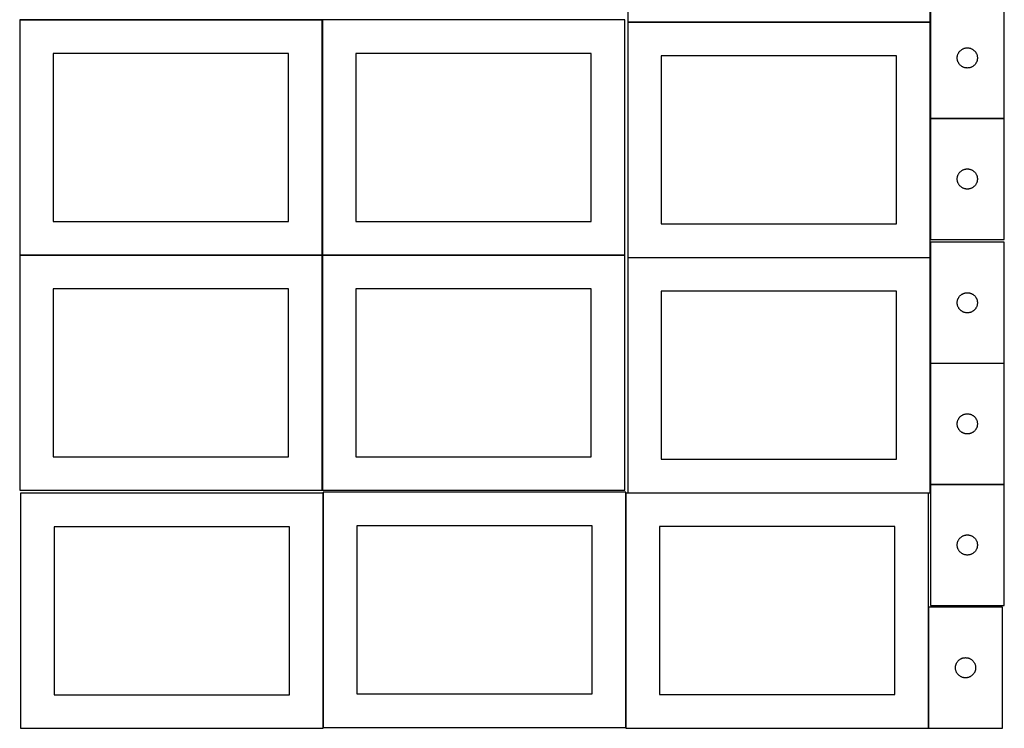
# Model space of a CAD drawing. Header units: millimetres. Extents: x 7 to 1491, y 7 to 2993.
# Tile 1 of 13: x 7 to 1471, y 7 to 1061. Entities that reach past the tile are written whole.
import ezdxf

# ---------------------------------------------------------------- set-up
doc = ezdxf.new("R2010")
doc.units = ezdxf.units.MM
doc.layers.add('COMMON', color=5, linetype='CONTINUOUS', true_color=0x0000ff)
doc.layers.add('CUT', color=7, linetype='CONTINUOUS', true_color=0x000000)

msp = doc.modelspace()

# ---------------------------------------------------------------- linework, layer by layer
at = {"layer": 'COMMON'}
for p, q in [((1360.999118, 1094.148623), (1360.999118, 1057.270818)), ((7.849575, 1060.999043), (456.524735, 1060.999043)), ((456.624735, 1060.899043), (456.624735, 710.899043)), ((1360.899118, 1057.170818), (910.899118, 1057.170818)), ((1360.999118, 1057.070817), (1360.999118, 914.148623)), ((1360.999118, 913.948622), (1360.999118, 733.948622)), ((1361.099119, 914.048622), (1471.099119, 914.048622)), ((1360.999118, 729.774344), (1360.999118, 707.070817)), ((6.524735, 710.799042), (456.524735, 710.799042)), ((456.624735, 710.699042), (456.624735, 360.699042)), ((456.724736, 710.799042), (906.724736, 710.799042)), ((910.899118, 706.970816), (1360.899118, 706.970816)), ((1360.999118, 706.870816), (1360.999118, 549.774344)), ((1360.999118, 549.574343), (1360.999118, 369.574343)), ((1361.099119, 549.674343), (1471.099119, 549.674343)), ((1360.999118, 369.374342), (1360.999118, 356.870816)), ((1361.099119, 369.474342), (1471.099119, 369.474342)), ((457.949575, 356.52478), (457.949575, 7.849544)), ((908.149576, 356.670815), (908.149576, 7.849544)), ((910.899118, 356.770815), (1358.249577, 356.770815)), ((1358.349577, 186.670815), (1358.349577, 6.670815))]:
    msp.add_line(p, q, dxfattribs=at)
at = {"layer": 'CUT'}
for p, q in [((910.899118, 1407.270818), (910.899118, 1057.270818)), ((1360.899118, 1057.270818), (1360.899118, 1407.270818)), ((1361.099119, 1094.148623), (1361.099119, 914.148623)), ((1471.099119, 914.148623), (1471.099119, 1094.148623)), ((456.524735, 1060.899043), (6.524735, 1060.899043)), ((6.524735, 1060.899043), (6.524735, 710.899043)), ((456.524735, 710.899043), (456.524735, 1060.899043)), ((906.724736, 1060.899043), (456.724736, 1060.899043)), ((456.724736, 1060.899043), (456.724736, 710.899043)), ((906.724736, 710.899043), (906.724736, 1060.899043)), ((910.899118, 1057.270818), (1360.899118, 1057.270818)), ((1360.899118, 1057.070817), (910.899118, 1057.070817)), ((910.899118, 1057.070817), (910.899118, 707.070817)), ((1360.899118, 707.070817), (1360.899118, 1057.070817)), ((406.524735, 1010.899043), (56.524735, 1010.899043)), ((56.524735, 1010.899043), (56.524735, 760.899043)), ((406.524735, 760.899043), (406.524735, 1010.899043)), ((856.724736, 1010.899043), (506.724736, 1010.899043)), ((506.724736, 1010.899043), (506.724736, 760.899043)), ((856.724736, 760.899043), (856.724736, 1010.899043)), ((1402.513585, 1010.507338), (1402.858937, 1011.198274)), ((1402.858937, 1011.198274), (1403.2394, 1011.870515)), ((1403.2394, 1011.870515), (1403.653964, 1012.522278)), ((1403.653964, 1012.522278), (1404.10153, 1013.151837)), ((1404.10153, 1013.151837), (1404.580912, 1013.75752)), ((1404.580912, 1013.75752), (1405.090839, 1014.337723)), ((1405.090839, 1014.337723), (1405.629957, 1014.890905)), ((1405.629957, 1014.890905), (1406.196837, 1015.415602)), ((1406.196837, 1015.415602), (1406.789977, 1015.91042)), ((1406.789977, 1015.91042), (1407.407803, 1016.374048)), ((1407.407803, 1016.374048), (1408.048676, 1016.805256)), ((1408.048676, 1016.805256), (1408.710898, 1017.202901)), ((1408.710898, 1017.202901), (1409.392712, 1017.565929)), ((1409.392712, 1017.565929), (1410.092311, 1017.893376)), ((1410.092311, 1017.893376), (1410.807838, 1018.184375)), ((1410.807838, 1018.184375), (1411.537397, 1018.438153)), ((1411.537397, 1018.438153), (1412.279052, 1018.654038)), ((1412.279052, 1018.654038), (1413.030838, 1018.831458)), ((1413.030838, 1018.831458), (1413.79076, 1018.969941)), ((1413.79076, 1018.969941), (1414.556804, 1019.069121)), ((1414.556804, 1019.069121), (1415.326938, 1019.128734)), ((1415.326938, 1019.128734), (1416.099119, 1019.148623)), ((1416.099119, 1019.148623), (1416.8713, 1019.128734)), ((1416.8713, 1019.128734), (1417.641434, 1019.069121)), ((1417.641434, 1019.069121), (1418.407478, 1018.969941)), ((1418.407478, 1018.969941), (1419.1674, 1018.831458)), ((1419.1674, 1018.831458), (1419.919186, 1018.654038)), ((1419.919186, 1018.654038), (1420.660842, 1018.438153)), ((1420.660842, 1018.438153), (1421.3904, 1018.184375)), ((1421.3904, 1018.184375), (1422.105928, 1017.893376)), ((1422.105928, 1017.893376), (1422.805526, 1017.565929)), ((1422.805526, 1017.565929), (1423.48734, 1017.202901)), ((1423.48734, 1017.202901), (1424.149562, 1016.805256)), ((1424.149562, 1016.805256), (1424.790436, 1016.374048)), ((1424.790436, 1016.374048), (1425.408261, 1015.91042)), ((1425.408261, 1015.91042), (1426.001401, 1015.415602)), ((1426.001401, 1015.415602), (1426.568281, 1014.890905)), ((1426.568281, 1014.890905), (1427.1074, 1014.337723)), ((1427.1074, 1014.337723), (1427.617326, 1013.75752)), ((1427.617326, 1013.75752), (1428.096708, 1013.151837)), ((1428.096708, 1013.151837), (1428.544274, 1012.522278)), ((1428.544274, 1012.522278), (1428.958839, 1011.870515)), ((1428.958839, 1011.870515), (1429.339301, 1011.198274)), ((1429.339301, 1011.198274), (1429.684653, 1010.507338)), ((1310.899118, 1007.070817), (960.899118, 1007.070817)), ((960.899118, 1007.070817), (960.899118, 757.070817)), ((1310.899118, 757.070817), (1310.899118, 1007.070817)), ((1401.104092, 1004.534841), (1401.143856, 1005.306255)), ((1401.104092, 1003.762404), (1401.104092, 1004.534841)), ((1401.143856, 1002.990991), (1401.104092, 1003.762404)), ((1401.143856, 1005.306255), (1401.223279, 1006.074598)), ((1401.223279, 1002.222647), (1401.143856, 1002.990991)), ((1401.223279, 1006.074598), (1401.34215, 1006.837834)), ((1401.34215, 1001.459411), (1401.223279, 1002.222647)), ((1401.34215, 1006.837834), (1401.500154, 1007.593939)), ((1401.500154, 1000.703306), (1401.34215, 1001.459411)), ((1401.500154, 1007.593939), (1401.696871, 1008.340907)), ((1401.696871, 999.956338), (1401.500154, 1000.703306)), ((1401.696871, 1008.340907), (1401.931781, 1009.076758)), ((1401.931781, 999.220487), (1401.696871, 999.956338)), ((1401.931781, 1009.076758), (1402.20426, 1009.799541)), ((1402.20426, 998.497704), (1401.931781, 999.220487)), ((1402.20426, 1009.799541), (1402.513585, 1010.507338)), ((1402.513585, 997.789907), (1402.20426, 998.497704)), ((1402.858937, 997.098971), (1402.513585, 997.789907)), ((1403.2394, 996.426731), (1402.858937, 997.098971)), ((1403.653964, 995.774967), (1403.2394, 996.426731)), ((1428.958839, 996.426731), (1428.544274, 995.774967)), ((1429.339301, 997.098971), (1428.958839, 996.426731)), ((1429.684653, 997.789907), (1429.339301, 997.098971)), ((1429.684653, 1010.507338), (1429.993979, 1009.799541)), ((1429.993979, 998.497704), (1429.684653, 997.789907)), ((1429.993979, 1009.799541), (1430.266458, 1009.076758)), ((1430.266458, 999.220487), (1429.993979, 998.497704)), ((1430.266458, 1009.076758), (1430.501367, 1008.340907)), ((1430.501367, 999.956338), (1430.266458, 999.220487)), ((1430.501367, 1008.340907), (1430.698085, 1007.593939)), ((1430.698085, 1000.703306), (1430.501367, 999.956338)), ((1430.698085, 1007.593939), (1430.856088, 1006.837834)), ((1430.856088, 1001.459411), (1430.698085, 1000.703306)), ((1430.856088, 1006.837834), (1430.974959, 1006.074598)), ((1430.974959, 1002.222647), (1430.856088, 1001.459411)), ((1430.974959, 1006.074598), (1431.054382, 1005.306255)), ((1431.054382, 1002.990991), (1430.974959, 1002.222647)), ((1431.054382, 1005.306255), (1431.094146, 1004.534841)), ((1431.094146, 1003.762404), (1431.054382, 1002.990991)), ((1431.094146, 1004.534841), (1431.094146, 1003.762404)), ((1404.10153, 995.145408), (1403.653964, 995.774967)), ((1404.580912, 994.539725), (1404.10153, 995.145408)), ((1405.090839, 993.959523), (1404.580912, 994.539725)), ((1405.629957, 993.40634), (1405.090839, 993.959523)), ((1406.196837, 992.881644), (1405.629957, 993.40634)), ((1406.789977, 992.386825), (1406.196837, 992.881644)), ((1407.407803, 991.923198), (1406.789977, 992.386825)), ((1408.048676, 991.491989), (1407.407803, 991.923198)), ((1408.710898, 991.094344), (1408.048676, 991.491989)), ((1409.392712, 990.731316), (1408.710898, 991.094344)), ((1410.092311, 990.403869), (1409.392712, 990.731316)), ((1410.807838, 990.11287), (1410.092311, 990.403869)), ((1411.537397, 989.859092), (1410.807838, 990.11287)), ((1412.279052, 989.643207), (1411.537397, 989.859092)), ((1413.030838, 989.465787), (1412.279052, 989.643207)), ((1413.79076, 989.327304), (1413.030838, 989.465787)), ((1414.556804, 989.228124), (1413.79076, 989.327304)), ((1415.326938, 989.168511), (1414.556804, 989.228124)), ((1416.099119, 989.148623), (1415.326938, 989.168511)), ((1416.8713, 989.168511), (1416.099119, 989.148623)), ((1417.641434, 989.228124), (1416.8713, 989.168511)), ((1418.407478, 989.327304), (1417.641434, 989.228124)), ((1419.1674, 989.465787), (1418.407478, 989.327304)), ((1419.919186, 989.643207), (1419.1674, 989.465787)), ((1420.660842, 989.859092), (1419.919186, 989.643207)), ((1421.3904, 990.11287), (1420.660842, 989.859092)), ((1422.105928, 990.403869), (1421.3904, 990.11287)), ((1422.805526, 990.731316), (1422.105928, 990.403869)), ((1423.48734, 991.094344), (1422.805526, 990.731316)), ((1424.149562, 991.491989), (1423.48734, 991.094344)), ((1424.790436, 991.923198), (1424.149562, 991.491989)), ((1425.408261, 992.386825), (1424.790436, 991.923198)), ((1426.001401, 992.881644), (1425.408261, 992.386825)), ((1426.568281, 993.40634), (1426.001401, 992.881644)), ((1427.1074, 993.959523), (1426.568281, 993.40634)), ((1427.617326, 994.539725), (1427.1074, 993.959523)), ((1428.096708, 995.145408), (1427.617326, 994.539725)), ((1428.544274, 995.774967), (1428.096708, 995.145408)), ((1361.099119, 914.148623), (1471.099119, 914.148623)), ((1471.099119, 913.948622), (1361.099119, 913.948622)), ((1361.099119, 913.948622), (1361.099119, 733.948622)), ((1471.099119, 733.948622), (1471.099119, 913.948622)), ((1405.629957, 834.690904), (1406.196837, 835.215601)), ((1406.196837, 835.215601), (1406.789977, 835.710419)), ((1406.789977, 835.710419), (1407.407803, 836.174047)), ((1407.407803, 836.174047), (1408.048676, 836.605255)), ((1408.048676, 836.605255), (1408.710898, 837.0029)), ((1408.710898, 837.0029), (1409.392712, 837.365928)), ((1409.392712, 837.365928), (1410.092311, 837.693375)), ((1410.092311, 837.693375), (1410.807838, 837.984374)), ((1410.807838, 837.984374), (1411.537397, 838.238152)), ((1411.537397, 838.238152), (1412.279052, 838.454037)), ((1412.279052, 838.454037), (1413.030838, 838.631457)), ((1413.030838, 838.631457), (1413.79076, 838.76994)), ((1413.79076, 838.76994), (1414.556804, 838.86912)), ((1414.556804, 838.86912), (1415.326938, 838.928733)), ((1415.326938, 838.928733), (1416.099119, 838.948622)), ((1416.099119, 838.948622), (1416.8713, 838.928733)), ((1416.8713, 838.928733), (1417.641434, 838.86912)), ((1417.641434, 838.86912), (1418.407478, 838.76994)), ((1418.407478, 838.76994), (1419.1674, 838.631457)), ((1419.1674, 838.631457), (1419.919186, 838.454037)), ((1419.919186, 838.454037), (1420.660842, 838.238152)), ((1420.660842, 838.238152), (1421.3904, 837.984374)), ((1421.3904, 837.984374), (1422.105928, 837.693375)), ((1422.105928, 837.693375), (1422.805526, 837.365928)), ((1422.805526, 837.365928), (1423.48734, 837.0029)), ((1423.48734, 837.0029), (1424.149562, 836.605255)), ((1424.149562, 836.605255), (1424.790436, 836.174047)), ((1424.790436, 836.174047), (1425.408261, 835.710419)), ((1425.408261, 835.710419), (1426.001401, 835.215601)), ((1426.001401, 835.215601), (1426.568281, 834.690904)), ((1401.104092, 824.33484), (1401.143856, 825.106254)), ((1401.104092, 823.562403), (1401.104092, 824.33484)), ((1401.143856, 822.79099), (1401.104092, 823.562403)), ((1401.143856, 825.106254), (1401.223279, 825.874597)), ((1401.223279, 822.022646), (1401.143856, 822.79099)), ((1401.223279, 825.874597), (1401.34215, 826.637833)), ((1401.34215, 821.25941), (1401.223279, 822.022646)), ((1401.34215, 826.637833), (1401.500154, 827.393938)), ((1401.500154, 820.503305), (1401.34215, 821.25941)), ((1401.500154, 827.393938), (1401.696871, 828.140906)), ((1401.696871, 819.756337), (1401.500154, 820.503305)), ((1401.696871, 828.140906), (1401.931781, 828.876757)), ((1401.931781, 828.876757), (1402.20426, 829.59954)), ((1402.20426, 829.59954), (1402.513585, 830.307337)), ((1402.513585, 830.307337), (1402.858937, 830.998273)), ((1402.858937, 830.998273), (1403.2394, 831.670514)), ((1403.2394, 831.670514), (1403.653964, 832.322277)), ((1403.653964, 832.322277), (1404.10153, 832.951836)), ((1404.10153, 832.951836), (1404.580912, 833.557519)), ((1404.580912, 833.557519), (1405.090839, 834.137722)), ((1405.090839, 834.137722), (1405.629957, 834.690904)), ((1426.568281, 834.690904), (1427.1074, 834.137722)), ((1427.1074, 834.137722), (1427.617326, 833.557519)), ((1427.617326, 833.557519), (1428.096708, 832.951836)), ((1428.096708, 832.951836), (1428.544274, 832.322277)), ((1428.544274, 832.322277), (1428.958839, 831.670514)), ((1428.958839, 831.670514), (1429.339301, 830.998273)), ((1429.339301, 830.998273), (1429.684653, 830.307337)), ((1429.684653, 830.307337), (1429.993979, 829.59954)), ((1429.993979, 829.59954), (1430.266458, 828.876757)), ((1430.266458, 828.876757), (1430.501367, 828.140906)), ((1430.501367, 828.140906), (1430.698085, 827.393938)), ((1430.698085, 820.503305), (1430.501367, 819.756337)), ((1430.698085, 827.393938), (1430.856088, 826.637833)), ((1430.856088, 821.25941), (1430.698085, 820.503305)), ((1430.856088, 826.637833), (1430.974959, 825.874597)), ((1430.974959, 822.022646), (1430.856088, 821.25941)), ((1430.974959, 825.874597), (1431.054382, 825.106254)), ((1431.054382, 822.79099), (1430.974959, 822.022646)), ((1431.054382, 825.106254), (1431.094146, 824.33484)), ((1431.094146, 823.562403), (1431.054382, 822.79099)), ((1431.094146, 824.33484), (1431.094146, 823.562403)), ((1401.931781, 819.020486), (1401.696871, 819.756337)), ((1402.20426, 818.297703), (1401.931781, 819.020486)), ((1402.513585, 817.589906), (1402.20426, 818.297703)), ((1402.858937, 816.89897), (1402.513585, 817.589906)), ((1403.2394, 816.22673), (1402.858937, 816.89897)), ((1403.653964, 815.574966), (1403.2394, 816.22673)), ((1404.10153, 814.945407), (1403.653964, 815.574966)), ((1404.580912, 814.339724), (1404.10153, 814.945407)), ((1405.090839, 813.759522), (1404.580912, 814.339724)), ((1405.629957, 813.206339), (1405.090839, 813.759522)), ((1406.196837, 812.681643), (1405.629957, 813.206339)), ((1406.789977, 812.186824), (1406.196837, 812.681643)), ((1407.407803, 811.723197), (1406.789977, 812.186824)), ((1408.048676, 811.291988), (1407.407803, 811.723197)), ((1408.710898, 810.894343), (1408.048676, 811.291988)), ((1409.392712, 810.531315), (1408.710898, 810.894343)), ((1410.092311, 810.203868), (1409.392712, 810.531315)), ((1410.807838, 809.912869), (1410.092311, 810.203868)), ((1411.537397, 809.659091), (1410.807838, 809.912869)), ((1412.279052, 809.443206), (1411.537397, 809.659091)), ((1413.030838, 809.265786), (1412.279052, 809.443206)), ((1413.79076, 809.127303), (1413.030838, 809.265786)), ((1414.556804, 809.028123), (1413.79076, 809.127303)), ((1415.326938, 808.96851), (1414.556804, 809.028123)), ((1416.099119, 808.948622), (1415.326938, 808.96851)), ((1416.8713, 808.96851), (1416.099119, 808.948622)), ((1417.641434, 809.028123), (1416.8713, 808.96851)), ((1418.407478, 809.127303), (1417.641434, 809.028123)), ((1419.1674, 809.265786), (1418.407478, 809.127303)), ((1419.919186, 809.443206), (1419.1674, 809.265786)), ((1420.660842, 809.659091), (1419.919186, 809.443206)), ((1421.3904, 809.912869), (1420.660842, 809.659091)), ((1422.105928, 810.203868), (1421.3904, 809.912869)), ((1422.805526, 810.531315), (1422.105928, 810.203868)), ((1423.48734, 810.894343), (1422.805526, 810.531315)), ((1424.149562, 811.291988), (1423.48734, 810.894343)), ((1424.790436, 811.723197), (1424.149562, 811.291988)), ((1425.408261, 812.186824), (1424.790436, 811.723197)), ((1426.001401, 812.681643), (1425.408261, 812.186824)), ((1426.568281, 813.206339), (1426.001401, 812.681643)), ((1427.1074, 813.759522), (1426.568281, 813.206339)), ((1427.617326, 814.339724), (1427.1074, 813.759522)), ((1428.096708, 814.945407), (1427.617326, 814.339724)), ((1428.544274, 815.574966), (1428.096708, 814.945407)), ((1428.958839, 816.22673), (1428.544274, 815.574966)), ((1429.339301, 816.89897), (1428.958839, 816.22673)), ((1429.684653, 817.589906), (1429.339301, 816.89897)), ((1429.993979, 818.297703), (1429.684653, 817.589906)), ((1430.266458, 819.020486), (1429.993979, 818.297703)), ((1430.501367, 819.756337), (1430.266458, 819.020486)), ((56.524735, 760.899043), (406.524735, 760.899043)), ((506.724736, 760.899043), (856.724736, 760.899043)), ((960.899118, 757.070817), (1310.899118, 757.070817)), ((1361.099119, 733.948622), (1471.099119, 733.948622)), ((1471.099119, 729.774344), (1361.099119, 729.774344)), ((1361.099119, 729.774344), (1361.099119, 549.774344)), ((1471.099119, 549.774344), (1471.099119, 729.774344)), ((6.524735, 710.899043), (456.524735, 710.899043)), ((456.524735, 710.699042), (6.524735, 710.699042)), ((6.524735, 710.699042), (6.524735, 360.699042)), ((456.524735, 360.699042), (456.524735, 710.699042)), ((456.724736, 710.899043), (906.724736, 710.899043)), ((906.724736, 710.699042), (456.724736, 710.699042)), ((456.724736, 710.699042), (456.724736, 360.699042)), ((906.724736, 360.699042), (906.724736, 710.699042)), ((910.899118, 707.070817), (1360.899118, 707.070817)), ((1360.899118, 706.870816), (910.899118, 706.870816)), ((910.899118, 706.870816), (910.899118, 356.870816)), ((1360.899118, 356.870816), (1360.899118, 706.870816)), ((406.524735, 660.699042), (56.524735, 660.699042)), ((56.524735, 660.699042), (56.524735, 410.699042)), ((406.524735, 410.699042), (406.524735, 660.699042)), ((856.724736, 660.699042), (506.724736, 660.699042)), ((506.724736, 660.699042), (506.724736, 410.699042)), ((856.724736, 410.699042), (856.724736, 660.699042)), ((1310.899118, 656.870816), (960.899118, 656.870816)), ((960.899118, 656.870816), (960.899118, 406.870816)), ((1310.899118, 406.870816), (1310.899118, 656.870816)), ((1401.696871, 643.966628), (1401.931781, 644.70248)), ((1401.931781, 644.70248), (1402.20426, 645.425262)), ((1402.20426, 645.425262), (1402.513585, 646.13306)), ((1402.513585, 646.13306), (1402.858937, 646.823995)), ((1402.858937, 646.823995), (1403.2394, 647.496236)), ((1403.2394, 647.496236), (1403.653964, 648.148)), ((1403.653964, 648.148), (1404.10153, 648.777558)), ((1404.10153, 648.777558), (1404.580912, 649.383241)), ((1404.580912, 649.383241), (1405.090839, 649.963444)), ((1405.090839, 649.963444), (1405.629957, 650.516627)), ((1405.629957, 650.516627), (1406.196837, 651.041323)), ((1406.196837, 651.041323), (1406.789977, 651.536141)), ((1406.789977, 651.536141), (1407.407803, 651.999769)), ((1407.407803, 651.999769), (1408.048676, 652.430977)), ((1408.048676, 652.430977), (1408.710898, 652.828622)), ((1408.710898, 652.828622), (1409.392712, 653.19165)), ((1409.392712, 653.19165), (1410.092311, 653.519097)), ((1410.092311, 653.519097), (1410.807838, 653.810096)), ((1410.807838, 653.810096), (1411.537397, 654.063875)), ((1411.537397, 654.063875), (1412.279052, 654.27976)), ((1412.279052, 654.27976), (1413.030838, 654.457179)), ((1413.030838, 654.457179), (1413.79076, 654.595662)), ((1413.79076, 654.595662), (1414.556804, 654.694842)), ((1414.556804, 654.694842), (1415.326938, 654.754455)), ((1415.326938, 654.754455), (1416.099119, 654.774344)), ((1416.099119, 654.774344), (1416.8713, 654.754455)), ((1416.8713, 654.754455), (1417.641434, 654.694842)), ((1417.641434, 654.694842), (1418.407478, 654.595662)), ((1418.407478, 654.595662), (1419.1674, 654.457179)), ((1419.1674, 654.457179), (1419.919186, 654.27976)), ((1419.919186, 654.27976), (1420.660842, 654.063875)), ((1420.660842, 654.063875), (1421.3904, 653.810096)), ((1421.3904, 653.810096), (1422.105928, 653.519097)), ((1422.105928, 653.519097), (1422.805526, 653.19165)), ((1422.805526, 653.19165), (1423.48734, 652.828622)), ((1423.48734, 652.828622), (1424.149562, 652.430977)), ((1424.149562, 652.430977), (1424.790436, 651.999769)), ((1424.790436, 651.999769), (1425.408261, 651.536141)), ((1425.408261, 651.536141), (1426.001401, 651.041323)), ((1426.001401, 651.041323), (1426.568281, 650.516627)), ((1426.568281, 650.516627), (1427.1074, 649.963444)), ((1427.1074, 649.963444), (1427.617326, 649.383241)), ((1427.617326, 649.383241), (1428.096708, 648.777558)), ((1428.096708, 648.777558), (1428.544274, 648.148)), ((1428.544274, 648.148), (1428.958839, 647.496236)), ((1428.958839, 647.496236), (1429.339301, 646.823995)), ((1429.339301, 646.823995), (1429.684653, 646.13306)), ((1429.684653, 646.13306), (1429.993979, 645.425262)), ((1429.993979, 645.425262), (1430.266458, 644.70248)), ((1430.266458, 644.70248), (1430.501367, 643.966628)), ((1401.104092, 640.160563), (1401.143856, 640.931976)), ((1401.104092, 639.388125), (1401.104092, 640.160563)), ((1401.143856, 638.616712), (1401.104092, 639.388125)), ((1401.143856, 640.931976), (1401.223279, 641.700319)), ((1401.223279, 637.848368), (1401.143856, 638.616712)), ((1401.223279, 641.700319), (1401.34215, 642.463555)), ((1401.34215, 637.085132), (1401.223279, 637.848368)), ((1401.34215, 642.463555), (1401.500154, 643.21966)), ((1401.500154, 636.329028), (1401.34215, 637.085132)), ((1401.500154, 643.21966), (1401.696871, 643.966628)), ((1401.696871, 635.582059), (1401.500154, 636.329028)), ((1401.931781, 634.846208), (1401.696871, 635.582059)), ((1402.20426, 634.123425), (1401.931781, 634.846208)), ((1402.513585, 633.415628), (1402.20426, 634.123425)), ((1402.858937, 632.724693), (1402.513585, 633.415628)), ((1403.2394, 632.052452), (1402.858937, 632.724693)), ((1403.653964, 631.400688), (1403.2394, 632.052452)), ((1404.10153, 630.77113), (1403.653964, 631.400688)), ((1404.580912, 630.165446), (1404.10153, 630.77113)), ((1405.090839, 629.585244), (1404.580912, 630.165446)), ((1427.617326, 630.165446), (1427.1074, 629.585244)), ((1428.096708, 630.77113), (1427.617326, 630.165446)), ((1428.544274, 631.400688), (1428.096708, 630.77113)), ((1428.958839, 632.052452), (1428.544274, 631.400688)), ((1429.339301, 632.724693), (1428.958839, 632.052452)), ((1429.684653, 633.415628), (1429.339301, 632.724693)), ((1429.993979, 634.123425), (1429.684653, 633.415628)), ((1430.266458, 634.846208), (1429.993979, 634.123425)), ((1430.501367, 635.582059), (1430.266458, 634.846208)), ((1430.501367, 643.966628), (1430.698085, 643.21966)), ((1430.698085, 636.329028), (1430.501367, 635.582059)), ((1430.698085, 643.21966), (1430.856088, 642.463555)), ((1430.856088, 637.085132), (1430.698085, 636.329028)), ((1430.856088, 642.463555), (1430.974959, 641.700319)), ((1430.974959, 637.848368), (1430.856088, 637.085132)), ((1430.974959, 641.700319), (1431.054382, 640.931976)), ((1431.054382, 638.616712), (1430.974959, 637.848368)), ((1431.054382, 640.931976), (1431.094146, 640.160563)), ((1431.094146, 639.388125), (1431.054382, 638.616712)), ((1431.094146, 640.160563), (1431.094146, 639.388125)), ((1405.629957, 629.032061), (1405.090839, 629.585244)), ((1406.196837, 628.507365), (1405.629957, 629.032061)), ((1406.789977, 628.012547), (1406.196837, 628.507365)), ((1407.407803, 627.548919), (1406.789977, 628.012547)), ((1408.048676, 627.11771), (1407.407803, 627.548919)), ((1408.710898, 626.720065), (1408.048676, 627.11771)), ((1409.392712, 626.357038), (1408.710898, 626.720065)), ((1410.092311, 626.02959), (1409.392712, 626.357038)), ((1410.807838, 625.738592), (1410.092311, 626.02959)), ((1411.537397, 625.484813), (1410.807838, 625.738592)), ((1412.279052, 625.268928), (1411.537397, 625.484813)), ((1413.030838, 625.091509), (1412.279052, 625.268928)), ((1413.79076, 624.953025), (1413.030838, 625.091509)), ((1414.556804, 624.853846), (1413.79076, 624.953025)), ((1415.326938, 624.794232), (1414.556804, 624.853846)), ((1416.099119, 624.774344), (1415.326938, 624.794232)), ((1416.8713, 624.794232), (1416.099119, 624.774344)), ((1417.641434, 624.853846), (1416.8713, 624.794232)), ((1418.407478, 624.953025), (1417.641434, 624.853846)), ((1419.1674, 625.091509), (1418.407478, 624.953025)), ((1419.919186, 625.268928), (1419.1674, 625.091509)), ((1420.660842, 625.484813), (1419.919186, 625.268928)), ((1421.3904, 625.738592), (1420.660842, 625.484813)), ((1422.105928, 626.02959), (1421.3904, 625.738592)), ((1422.805526, 626.357038), (1422.105928, 626.02959)), ((1423.48734, 626.720065), (1422.805526, 626.357038)), ((1424.149562, 627.11771), (1423.48734, 626.720065)), ((1424.790436, 627.548919), (1424.149562, 627.11771)), ((1425.408261, 628.012547), (1424.790436, 627.548919)), ((1426.001401, 628.507365), (1425.408261, 628.012547)), ((1426.568281, 629.032061), (1426.001401, 628.507365)), ((1427.1074, 629.585244), (1426.568281, 629.032061)), ((1361.099119, 549.774344), (1471.099119, 549.774344)), ((1471.099119, 549.574343), (1361.099119, 549.574343)), ((1361.099119, 549.574343), (1361.099119, 369.574343)), ((1471.099119, 369.574343), (1471.099119, 549.574343)), ((1404.10153, 468.577557), (1404.580912, 469.18324)), ((1404.580912, 469.18324), (1405.090839, 469.763443)), ((1405.090839, 469.763443), (1405.629957, 470.316626)), ((1405.629957, 470.316626), (1406.196837, 470.841322)), ((1406.196837, 470.841322), (1406.789977, 471.33614)), ((1406.789977, 471.33614), (1407.407803, 471.799768)), ((1407.407803, 471.799768), (1408.048676, 472.230976)), ((1408.048676, 472.230976), (1408.710898, 472.628621)), ((1408.710898, 472.628621), (1409.392712, 472.991649)), ((1409.392712, 472.991649), (1410.092311, 473.319096)), ((1410.092311, 473.319096), (1410.807838, 473.610095)), ((1410.807838, 473.610095), (1411.537397, 473.863874)), ((1411.537397, 473.863874), (1412.279052, 474.079759)), ((1412.279052, 474.079759), (1413.030838, 474.257178)), ((1413.030838, 474.257178), (1413.79076, 474.395661)), ((1413.79076, 474.395661), (1414.556804, 474.494841)), ((1414.556804, 474.494841), (1415.326938, 474.554454)), ((1415.326938, 474.554454), (1416.099119, 474.574343)), ((1416.099119, 474.574343), (1416.8713, 474.554454)), ((1416.8713, 474.554454), (1417.641434, 474.494841)), ((1417.641434, 474.494841), (1418.407478, 474.395661)), ((1418.407478, 474.395661), (1419.1674, 474.257178)), ((1419.1674, 474.257178), (1419.919186, 474.079759)), ((1419.919186, 474.079759), (1420.660842, 473.863874)), ((1420.660842, 473.863874), (1421.3904, 473.610095)), ((1421.3904, 473.610095), (1422.105928, 473.319096)), ((1422.105928, 473.319096), (1422.805526, 472.991649)), ((1422.805526, 472.991649), (1423.48734, 472.628621)), ((1423.48734, 472.628621), (1424.149562, 472.230976)), ((1424.149562, 472.230976), (1424.790436, 471.799768)), ((1424.790436, 471.799768), (1425.408261, 471.33614)), ((1425.408261, 471.33614), (1426.001401, 470.841322)), ((1426.001401, 470.841322), (1426.568281, 470.316626)), ((1426.568281, 470.316626), (1427.1074, 469.763443)), ((1427.1074, 469.763443), (1427.617326, 469.18324)), ((1427.617326, 469.18324), (1428.096708, 468.577557)), ((1401.104092, 459.960562), (1401.143856, 460.731975)), ((1401.104092, 459.188124), (1401.104092, 459.960562)), ((1401.143856, 458.416711), (1401.104092, 459.188124)), ((1401.143856, 460.731975), (1401.223279, 461.500318)), ((1401.223279, 457.648367), (1401.143856, 458.416711)), ((1401.223279, 461.500318), (1401.34215, 462.263554)), ((1401.34215, 456.885131), (1401.223279, 457.648367)), ((1401.34215, 462.263554), (1401.500154, 463.019659)), ((1401.500154, 456.129027), (1401.34215, 456.885131)), ((1401.500154, 463.019659), (1401.696871, 463.766627)), ((1401.696871, 455.382058), (1401.500154, 456.129027)), ((1401.696871, 463.766627), (1401.931781, 464.502479)), ((1401.931781, 454.646207), (1401.696871, 455.382058)), ((1401.931781, 464.502479), (1402.20426, 465.225261)), ((1402.20426, 453.923424), (1401.931781, 454.646207)), ((1402.20426, 465.225261), (1402.513585, 465.933059)), ((1402.513585, 465.933059), (1402.858937, 466.623994)), ((1402.858937, 466.623994), (1403.2394, 467.296235)), ((1403.2394, 467.296235), (1403.653964, 467.947999)), ((1403.653964, 467.947999), (1404.10153, 468.577557)), ((1428.096708, 468.577557), (1428.544274, 467.947999)), ((1428.544274, 467.947999), (1428.958839, 467.296235)), ((1428.958839, 467.296235), (1429.339301, 466.623994)), ((1429.339301, 466.623994), (1429.684653, 465.933059)), ((1429.684653, 465.933059), (1429.993979, 465.225261)), ((1429.993979, 465.225261), (1430.266458, 464.502479)), ((1430.266458, 454.646207), (1429.993979, 453.923424)), ((1430.266458, 464.502479), (1430.501367, 463.766627)), ((1430.501367, 455.382058), (1430.266458, 454.646207)), ((1430.501367, 463.766627), (1430.698085, 463.019659)), ((1430.698085, 456.129027), (1430.501367, 455.382058)), ((1430.698085, 463.019659), (1430.856088, 462.263554)), ((1430.856088, 456.885131), (1430.698085, 456.129027)), ((1430.856088, 462.263554), (1430.974959, 461.500318)), ((1430.974959, 457.648367), (1430.856088, 456.885131)), ((1430.974959, 461.500318), (1431.054382, 460.731975)), ((1431.054382, 458.416711), (1430.974959, 457.648367)), ((1431.054382, 460.731975), (1431.094146, 459.960562)), ((1431.094146, 459.188124), (1431.054382, 458.416711)), ((1431.094146, 459.960562), (1431.094146, 459.188124)), ((1402.513585, 453.215627), (1402.20426, 453.923424)), ((1402.858937, 452.524692), (1402.513585, 453.215627)), ((1403.2394, 451.852451), (1402.858937, 452.524692)), ((1403.653964, 451.200687), (1403.2394, 451.852451)), ((1404.10153, 450.571129), (1403.653964, 451.200687)), ((1404.580912, 449.965445), (1404.10153, 450.571129)), ((1405.090839, 449.385243), (1404.580912, 449.965445)), ((1405.629957, 448.83206), (1405.090839, 449.385243)), ((1406.196837, 448.307364), (1405.629957, 448.83206)), ((1406.789977, 447.812546), (1406.196837, 448.307364)), ((1407.407803, 447.348918), (1406.789977, 447.812546)), ((1408.048676, 446.917709), (1407.407803, 447.348918)), ((1408.710898, 446.520064), (1408.048676, 446.917709)), ((1409.392712, 446.157037), (1408.710898, 446.520064)), ((1410.092311, 445.829589), (1409.392712, 446.157037)), ((1410.807838, 445.538591), (1410.092311, 445.829589)), ((1411.537397, 445.284812), (1410.807838, 445.538591)), ((1412.279052, 445.068927), (1411.537397, 445.284812)), ((1413.030838, 444.891508), (1412.279052, 445.068927)), ((1413.79076, 444.753024), (1413.030838, 444.891508)), ((1414.556804, 444.653845), (1413.79076, 444.753024)), ((1415.326938, 444.594231), (1414.556804, 444.653845)), ((1416.099119, 444.574343), (1415.326938, 444.594231)), ((1416.8713, 444.594231), (1416.099119, 444.574343)), ((1417.641434, 444.653845), (1416.8713, 444.594231)), ((1418.407478, 444.753024), (1417.641434, 444.653845)), ((1419.1674, 444.891508), (1418.407478, 444.753024)), ((1419.919186, 445.068927), (1419.1674, 444.891508)), ((1420.660842, 445.284812), (1419.919186, 445.068927)), ((1421.3904, 445.538591), (1420.660842, 445.284812)), ((1422.105928, 445.829589), (1421.3904, 445.538591)), ((1422.805526, 446.157037), (1422.105928, 445.829589)), ((1423.48734, 446.520064), (1422.805526, 446.157037)), ((1424.149562, 446.917709), (1423.48734, 446.520064)), ((1424.790436, 447.348918), (1424.149562, 446.917709)), ((1425.408261, 447.812546), (1424.790436, 447.348918)), ((1426.001401, 448.307364), (1425.408261, 447.812546)), ((1426.568281, 448.83206), (1426.001401, 448.307364)), ((1427.1074, 449.385243), (1426.568281, 448.83206)), ((1427.617326, 449.965445), (1427.1074, 449.385243)), ((1428.096708, 450.571129), (1427.617326, 449.965445)), ((1428.544274, 451.200687), (1428.096708, 450.571129)), ((1428.958839, 451.852451), (1428.544274, 451.200687)), ((1429.339301, 452.524692), (1428.958839, 451.852451)), ((1429.684653, 453.215627), (1429.339301, 452.524692)), ((1429.993979, 453.923424), (1429.684653, 453.215627)), ((56.524735, 410.699042), (406.524735, 410.699042)), ((506.724736, 410.699042), (856.724736, 410.699042)), ((960.899118, 406.870816), (1310.899118, 406.870816)), ((1361.099119, 369.574343), (1471.099119, 369.574343)), ((1471.099119, 369.374342), (1361.099119, 369.374342)), ((1361.099119, 369.374342), (1361.099119, 189.374342)), ((1471.099119, 189.374342), (1471.099119, 369.374342)), ((6.524735, 360.699042), (456.524735, 360.699042)), ((457.849575, 356.52478), (7.849575, 356.52478)), ((7.849575, 356.52478), (7.849575, 6.52478)), ((456.724736, 360.699042), (906.724736, 360.699042)), ((457.849575, 6.52478), (457.849575, 356.52478)), ((908.049576, 357.849544), (458.049576, 357.849544)), ((458.049576, 357.849544), (458.049576, 7.849544)), ((908.049576, 7.849544), (908.049576, 357.849544)), ((1358.249577, 356.670815), (908.249577, 356.670815)), ((908.249577, 356.670815), (908.249577, 6.670815)), ((910.899118, 356.870816), (1360.899118, 356.870816)), ((1358.249577, 6.670815), (1358.249577, 356.670815)), ((858.049576, 307.849544), (508.049576, 307.849544)), ((508.049576, 307.849544), (508.049576, 57.849544)), ((858.049576, 57.849544), (858.049576, 307.849544)), ((407.849575, 306.52478), (57.849575, 306.52478)), ((57.849575, 306.52478), (57.849575, 56.52478)), ((407.849575, 56.52478), (407.849575, 306.52478)), ((1308.249577, 306.670815), (958.249577, 306.670815)), ((958.249577, 306.670815), (958.249577, 56.670815)), ((1308.249577, 56.670815), (1308.249577, 306.670815)), ((1409.392712, 292.791648), (1410.092311, 293.119095)), ((1410.092311, 293.119095), (1410.807838, 293.410094)), ((1410.807838, 293.410094), (1411.537397, 293.663873)), ((1411.537397, 293.663873), (1412.279052, 293.879758)), ((1412.279052, 293.879758), (1413.030838, 294.057177)), ((1413.030838, 294.057177), (1413.79076, 294.19566)), ((1413.79076, 294.19566), (1414.556804, 294.29484)), ((1414.556804, 294.29484), (1415.326938, 294.354453)), ((1415.326938, 294.354453), (1416.099119, 294.374342)), ((1416.099119, 294.374342), (1416.8713, 294.354453)), ((1416.8713, 294.354453), (1417.641434, 294.29484)), ((1417.641434, 294.29484), (1418.407478, 294.19566)), ((1418.407478, 294.19566), (1419.1674, 294.057177)), ((1419.1674, 294.057177), (1419.919186, 293.879758)), ((1419.919186, 293.879758), (1420.660842, 293.663873)), ((1420.660842, 293.663873), (1421.3904, 293.410094)), ((1421.3904, 293.410094), (1422.105928, 293.119095)), ((1422.105928, 293.119095), (1422.805526, 292.791648)), ((1401.104092, 279.760561), (1401.143856, 280.531974)), ((1401.104092, 278.988123), (1401.104092, 279.760561)), ((1401.143856, 278.21671), (1401.104092, 278.988123)), ((1401.143856, 280.531974), (1401.223279, 281.300317)), ((1401.223279, 281.300317), (1401.34215, 282.063553)), ((1401.34215, 282.063553), (1401.500154, 282.819658)), ((1401.500154, 282.819658), (1401.696871, 283.566626)), ((1401.696871, 283.566626), (1401.931781, 284.302478)), ((1401.931781, 284.302478), (1402.20426, 285.02526)), ((1402.20426, 285.02526), (1402.513585, 285.733058)), ((1402.513585, 285.733058), (1402.858937, 286.423993)), ((1402.858937, 286.423993), (1403.2394, 287.096234)), ((1403.2394, 287.096234), (1403.653964, 287.747998)), ((1403.653964, 287.747998), (1404.10153, 288.377556)), ((1404.10153, 288.377556), (1404.580912, 288.983239)), ((1404.580912, 288.983239), (1405.090839, 289.563442)), ((1405.090839, 289.563442), (1405.629957, 290.116625)), ((1405.629957, 290.116625), (1406.196837, 290.641321)), ((1406.196837, 290.641321), (1406.789977, 291.136139)), ((1406.789977, 291.136139), (1407.407803, 291.599767)), ((1407.407803, 291.599767), (1408.048676, 292.030975)), ((1408.048676, 292.030975), (1408.710898, 292.42862)), ((1408.710898, 292.42862), (1409.392712, 292.791648)), ((1422.805526, 292.791648), (1423.48734, 292.42862)), ((1423.48734, 292.42862), (1424.149562, 292.030975)), ((1424.149562, 292.030975), (1424.790436, 291.599767)), ((1424.790436, 291.599767), (1425.408261, 291.136139)), ((1425.408261, 291.136139), (1426.001401, 290.641321)), ((1426.001401, 290.641321), (1426.568281, 290.116625)), ((1426.568281, 290.116625), (1427.1074, 289.563442)), ((1427.1074, 289.563442), (1427.617326, 288.983239)), ((1427.617326, 288.983239), (1428.096708, 288.377556)), ((1428.096708, 288.377556), (1428.544274, 287.747998)), ((1428.544274, 287.747998), (1428.958839, 287.096234)), ((1428.958839, 287.096234), (1429.339301, 286.423993)), ((1429.339301, 286.423993), (1429.684653, 285.733058)), ((1429.684653, 285.733058), (1429.993979, 285.02526)), ((1429.993979, 285.02526), (1430.266458, 284.302478)), ((1430.266458, 284.302478), (1430.501367, 283.566626)), ((1430.501367, 283.566626), (1430.698085, 282.819658)), ((1430.698085, 282.819658), (1430.856088, 282.063553)), ((1430.856088, 282.063553), (1430.974959, 281.300317)), ((1430.974959, 281.300317), (1431.054382, 280.531974)), ((1431.054382, 280.531974), (1431.094146, 279.760561)), ((1431.094146, 278.988123), (1431.054382, 278.21671)), ((1431.094146, 279.760561), (1431.094146, 278.988123)), ((1401.223279, 277.448366), (1401.143856, 278.21671)), ((1401.34215, 276.68513), (1401.223279, 277.448366)), ((1401.500154, 275.929026), (1401.34215, 276.68513)), ((1401.696871, 275.182057), (1401.500154, 275.929026)), ((1401.931781, 274.446206), (1401.696871, 275.182057)), ((1402.20426, 273.723423), (1401.931781, 274.446206)), ((1402.513585, 273.015626), (1402.20426, 273.723423)), ((1402.858937, 272.324691), (1402.513585, 273.015626)), ((1403.2394, 271.65245), (1402.858937, 272.324691)), ((1403.653964, 271.000686), (1403.2394, 271.65245)), ((1404.10153, 270.371128), (1403.653964, 271.000686)), ((1404.580912, 269.765444), (1404.10153, 270.371128)), ((1405.090839, 269.185242), (1404.580912, 269.765444)), ((1405.629957, 268.632059), (1405.090839, 269.185242)), ((1406.196837, 268.107363), (1405.629957, 268.632059)), ((1406.789977, 267.612545), (1406.196837, 268.107363)), ((1407.407803, 267.148917), (1406.789977, 267.612545)), ((1408.048676, 266.717708), (1407.407803, 267.148917)), ((1408.710898, 266.320063), (1408.048676, 266.717708)), ((1409.392712, 265.957036), (1408.710898, 266.320063)), ((1410.092311, 265.629588), (1409.392712, 265.957036)), ((1410.807838, 265.33859), (1410.092311, 265.629588)), ((1411.537397, 265.084811), (1410.807838, 265.33859)), ((1412.279052, 264.868926), (1411.537397, 265.084811)), ((1413.030838, 264.691507), (1412.279052, 264.868926)), ((1413.79076, 264.553023), (1413.030838, 264.691507)), ((1414.556804, 264.453844), (1413.79076, 264.553023)), ((1415.326938, 264.39423), (1414.556804, 264.453844)), ((1416.099119, 264.374342), (1415.326938, 264.39423)), ((1416.8713, 264.39423), (1416.099119, 264.374342)), ((1417.641434, 264.453844), (1416.8713, 264.39423)), ((1418.407478, 264.553023), (1417.641434, 264.453844)), ((1419.1674, 264.691507), (1418.407478, 264.553023)), ((1419.919186, 264.868926), (1419.1674, 264.691507)), ((1420.660842, 265.084811), (1419.919186, 264.868926)), ((1421.3904, 265.33859), (1420.660842, 265.084811)), ((1422.105928, 265.629588), (1421.3904, 265.33859)), ((1422.805526, 265.957036), (1422.105928, 265.629588)), ((1423.48734, 266.320063), (1422.805526, 265.957036)), ((1424.149562, 266.717708), (1423.48734, 266.320063)), ((1424.790436, 267.148917), (1424.149562, 266.717708)), ((1425.408261, 267.612545), (1424.790436, 267.148917)), ((1426.001401, 268.107363), (1425.408261, 267.612545)), ((1426.568281, 268.632059), (1426.001401, 268.107363)), ((1427.1074, 269.185242), (1426.568281, 268.632059)), ((1427.617326, 269.765444), (1427.1074, 269.185242)), ((1428.096708, 270.371128), (1427.617326, 269.765444)), ((1428.544274, 271.000686), (1428.096708, 270.371128)), ((1428.958839, 271.65245), (1428.544274, 271.000686)), ((1429.339301, 272.324691), (1428.958839, 271.65245)), ((1429.684653, 273.015626), (1429.339301, 272.324691)), ((1429.993979, 273.723423), (1429.684653, 273.015626)), ((1430.266458, 274.446206), (1429.993979, 273.723423)), ((1430.501367, 275.182057), (1430.266458, 274.446206)), ((1430.698085, 275.929026), (1430.501367, 275.182057)), ((1430.856088, 276.68513), (1430.698085, 275.929026)), ((1430.974959, 277.448366), (1430.856088, 276.68513)), ((1431.054382, 278.21671), (1430.974959, 277.448366)), ((1468.449578, 186.670815), (1358.449578, 186.670815)), ((1358.449578, 186.670815), (1358.449578, 6.670815)), ((1361.099119, 189.374342), (1471.099119, 189.374342)), ((1468.449578, 6.670815), (1468.449578, 186.670815)), ((1399.554718, 102.321733), (1399.864044, 103.029531)), ((1399.864044, 103.029531), (1400.209396, 103.720466)), ((1400.209396, 103.720466), (1400.589858, 104.392707)), ((1400.589858, 104.392707), (1401.004423, 105.04447)), ((1401.004423, 105.04447), (1401.451989, 105.674029)), ((1401.451989, 105.674029), (1401.931371, 106.279712)), ((1401.931371, 106.279712), (1402.441297, 106.859915)), ((1402.441297, 106.859915), (1402.980416, 107.413097)), ((1402.980416, 107.413097), (1403.547296, 107.937794)), ((1403.547296, 107.937794), (1404.140436, 108.432612)), ((1404.140436, 108.432612), (1404.758261, 108.89624)), ((1404.758261, 108.89624), (1405.399135, 109.327448)), ((1405.399135, 109.327448), (1406.061357, 109.725093)), ((1406.061357, 109.725093), (1406.743171, 110.088121)), ((1406.743171, 110.088121), (1407.442769, 110.415568)), ((1407.442769, 110.415568), (1408.158297, 110.706567)), ((1408.158297, 110.706567), (1408.887855, 110.960345)), ((1408.887855, 110.960345), (1409.629511, 111.176231)), ((1409.629511, 111.176231), (1410.381297, 111.35365)), ((1410.381297, 111.35365), (1411.141219, 111.492133)), ((1411.141219, 111.492133), (1411.907263, 111.591313)), ((1411.907263, 111.591313), (1412.677397, 111.650926)), ((1412.677397, 111.650926), (1413.449578, 111.670815)), ((1413.449578, 111.670815), (1414.221759, 111.650926)), ((1414.221759, 111.650926), (1414.991893, 111.591313)), ((1414.991893, 111.591313), (1415.757937, 111.492133)), ((1415.757937, 111.492133), (1416.517859, 111.35365)), ((1416.517859, 111.35365), (1417.269645, 111.176231)), ((1417.269645, 111.176231), (1418.0113, 110.960345)), ((1418.0113, 110.960345), (1418.740859, 110.706567)), ((1418.740859, 110.706567), (1419.456386, 110.415568)), ((1419.456386, 110.415568), (1420.155985, 110.088121)), ((1420.155985, 110.088121), (1420.837799, 109.725093)), ((1420.837799, 109.725093), (1421.500021, 109.327448)), ((1421.500021, 109.327448), (1422.140894, 108.89624)), ((1422.140894, 108.89624), (1422.75872, 108.432612)), ((1422.75872, 108.432612), (1423.35186, 107.937794)), ((1423.35186, 107.937794), (1423.91874, 107.413097)), ((1423.91874, 107.413097), (1424.457858, 106.859915)), ((1424.457858, 106.859915), (1424.967785, 106.279712)), ((1424.967785, 106.279712), (1425.447167, 105.674029)), ((1425.447167, 105.674029), (1425.894733, 105.04447)), ((1425.894733, 105.04447), (1426.309297, 104.392707)), ((1426.309297, 104.392707), (1426.68976, 103.720466)), ((1426.68976, 103.720466), (1427.035112, 103.029531)), ((1427.035112, 103.029531), (1427.344437, 102.321733)), ((1398.454551, 97.057033), (1398.494315, 97.828447)), ((1398.454551, 96.284596), (1398.454551, 97.057033)), ((1398.494315, 95.513183), (1398.454551, 96.284596)), ((1398.494315, 97.828447), (1398.573738, 98.59679)), ((1398.573738, 94.744839), (1398.494315, 95.513183)), ((1398.573738, 98.59679), (1398.692609, 99.360026)), ((1398.692609, 93.981603), (1398.573738, 94.744839)), ((1398.692609, 99.360026), (1398.850612, 100.116131)), ((1398.850612, 93.225499), (1398.692609, 93.981603)), ((1398.850612, 100.116131), (1399.04733, 100.863099)), ((1399.04733, 92.47853), (1398.850612, 93.225499)), ((1399.04733, 100.863099), (1399.282239, 101.59895)), ((1399.282239, 91.742679), (1399.04733, 92.47853)), ((1399.282239, 101.59895), (1399.554718, 102.321733)), ((1399.554718, 91.019896), (1399.282239, 91.742679)), ((1399.864044, 90.312099), (1399.554718, 91.019896)), ((1400.209396, 89.621164), (1399.864044, 90.312099)), ((1400.589858, 88.948923), (1400.209396, 89.621164)), ((1401.004423, 88.297159), (1400.589858, 88.948923)), ((1401.451989, 87.6676), (1401.004423, 88.297159)), ((1425.894733, 88.297159), (1425.447167, 87.6676)), ((1426.309297, 88.948923), (1425.894733, 88.297159)), ((1426.68976, 89.621164), (1426.309297, 88.948923)), ((1427.035112, 90.312099), (1426.68976, 89.621164)), ((1427.344437, 91.019896), (1427.035112, 90.312099)), ((1427.344437, 102.321733), (1427.616916, 101.59895)), ((1427.616916, 91.742679), (1427.344437, 91.019896)), ((1427.616916, 101.59895), (1427.851826, 100.863099)), ((1427.851826, 92.47853), (1427.616916, 91.742679)), ((1427.851826, 100.863099), (1428.048544, 100.116131)), ((1428.048544, 93.225499), (1427.851826, 92.47853)), ((1428.048544, 100.116131), (1428.206547, 99.360026)), ((1428.206547, 93.981603), (1428.048544, 93.225499)), ((1428.206547, 99.360026), (1428.325418, 98.59679)), ((1428.325418, 94.744839), (1428.206547, 93.981603)), ((1428.325418, 98.59679), (1428.404841, 97.828447)), ((1428.404841, 95.513183), (1428.325418, 94.744839)), ((1428.404841, 97.828447), (1428.444605, 97.057033)), ((1428.444605, 96.284596), (1428.404841, 95.513183)), ((1428.444605, 97.057033), (1428.444605, 96.284596)), ((1401.931371, 87.061917), (1401.451989, 87.6676)), ((1402.441297, 86.481715), (1401.931371, 87.061917)), ((1402.980416, 85.928532), (1402.441297, 86.481715)), ((1403.547296, 85.403836), (1402.980416, 85.928532)), ((1404.140436, 84.909018), (1403.547296, 85.403836)), ((1404.758261, 84.44539), (1404.140436, 84.909018)), ((1405.399135, 84.014181), (1404.758261, 84.44539)), ((1406.061357, 83.616536), (1405.399135, 84.014181)), ((1406.743171, 83.253508), (1406.061357, 83.616536)), ((1407.442769, 82.926061), (1406.743171, 83.253508)), ((1408.158297, 82.635062), (1407.442769, 82.926061)), ((1408.887855, 82.381284), (1408.158297, 82.635062)), ((1409.629511, 82.165399), (1408.887855, 82.381284)), ((1410.381297, 81.987979), (1409.629511, 82.165399)), ((1411.141219, 81.849496), (1410.381297, 81.987979)), ((1411.907263, 81.750317), (1411.141219, 81.849496)), ((1412.677397, 81.690703), (1411.907263, 81.750317)), ((1413.449578, 81.670815), (1412.677397, 81.690703)), ((1414.221759, 81.690703), (1413.449578, 81.670815)), ((1414.991893, 81.750317), (1414.221759, 81.690703)), ((1415.757937, 81.849496), (1414.991893, 81.750317)), ((1416.517859, 81.987979), (1415.757937, 81.849496)), ((1417.269645, 82.165399), (1416.517859, 81.987979)), ((1418.0113, 82.381284), (1417.269645, 82.165399)), ((1418.740859, 82.635062), (1418.0113, 82.381284)), ((1419.456386, 82.926061), (1418.740859, 82.635062)), ((1420.155985, 83.253508), (1419.456386, 82.926061)), ((1420.837799, 83.616536), (1420.155985, 83.253508)), ((1421.500021, 84.014181), (1420.837799, 83.616536)), ((1422.140894, 84.44539), (1421.500021, 84.014181)), ((1422.75872, 84.909018), (1422.140894, 84.44539)), ((1423.35186, 85.403836), (1422.75872, 84.909018)), ((1423.91874, 85.928532), (1423.35186, 85.403836)), ((1424.457858, 86.481715), (1423.91874, 85.928532)), ((1424.967785, 87.061917), (1424.457858, 86.481715)), ((1425.447167, 87.6676), (1424.967785, 87.061917)), ((57.849575, 56.52478), (407.849575, 56.52478)), ((508.049576, 57.849544), (858.049576, 57.849544)), ((958.249577, 56.670815), (1308.249577, 56.670815)), ((7.849575, 6.52478), (457.849575, 6.52478)), ((458.049576, 7.849544), (908.049576, 7.849544)), ((908.249577, 6.670815), (1358.249577, 6.670815)), ((1358.449578, 6.670815), (1468.449578, 6.670815))]:
    msp.add_line(p, q, dxfattribs=at)

doc.saveas('drawing.dxf')
